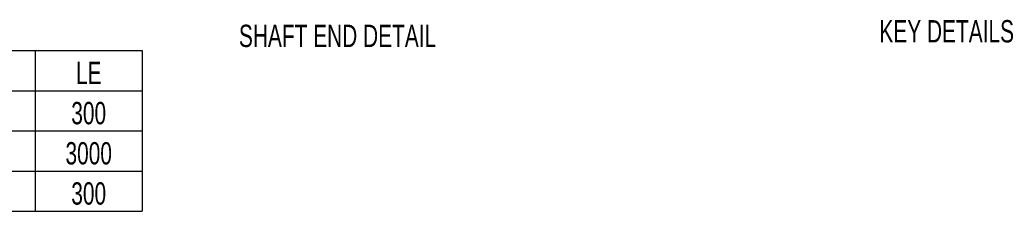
# Model space of a CAD drawing. Header units: millimetres. Extents: x -184 to 446, y -153 to 293.
# Tile 10 of 14: x 198 to 308, y 24 to 45. Entities that reach past the tile are written whole.
import ezdxf
from ezdxf.enums import TextEntityAlignment as Align

# ---------------------------------------------------------------- set-up
doc = ezdxf.new("R2010")
doc.units = ezdxf.units.MM
doc.header["$LTSCALE"] = 23.1
doc.layers.get('0').update_dxf_attribs({"linetype": 'CONTINUOUS'})
doc.styles.get("Standard").update_dxf_attribs({"font": 'txt', "width": 0.7})

msp = doc.modelspace()

# ---------------------------------------------------------------- linework, layer by layer
at = {"color": 7, "linetype": 'Continuous'}
for p, q in [((123.4829, 41.8126), (211.4829, 41.8126)), ((199.4829, 41.8126), (199.4829, 23.8126)), ((211.4829, 41.8126), (211.4829, 23.8126)), ((123.4829, 37.3126), (211.4829, 37.3126)), ((123.4829, 32.8126), (211.4829, 32.8126)), ((123.4829, 28.3126), (211.4829, 28.3126)), ((123.4829, 23.8126), (211.4829, 23.8126))]:
    msp.add_line(p, q, dxfattribs=at)

# ---------------------------------------------------------------- texts
at = {"color": 7, "linetype": 'Continuous', "width": 0.7}
for s, p in [('KEY DETAILS', (294.0953, 42.7328)), ('SHAFT END DETAIL', (222.3187, 42.2165))]:
    msp.add_text(s, height=2.5, dxfattribs=at).set_placement(p)
for s, p in [('LE', (205.4829, 38.0626)), ('300', (205.4829, 33.5626)), ('3000', (205.4829, 29.0626)), ('300', (205.4829, 24.5626))]:
    msp.add_text(s, height=2.5, dxfattribs=at).set_placement(p, align=Align.CENTER)

doc.saveas('drawing.dxf')
